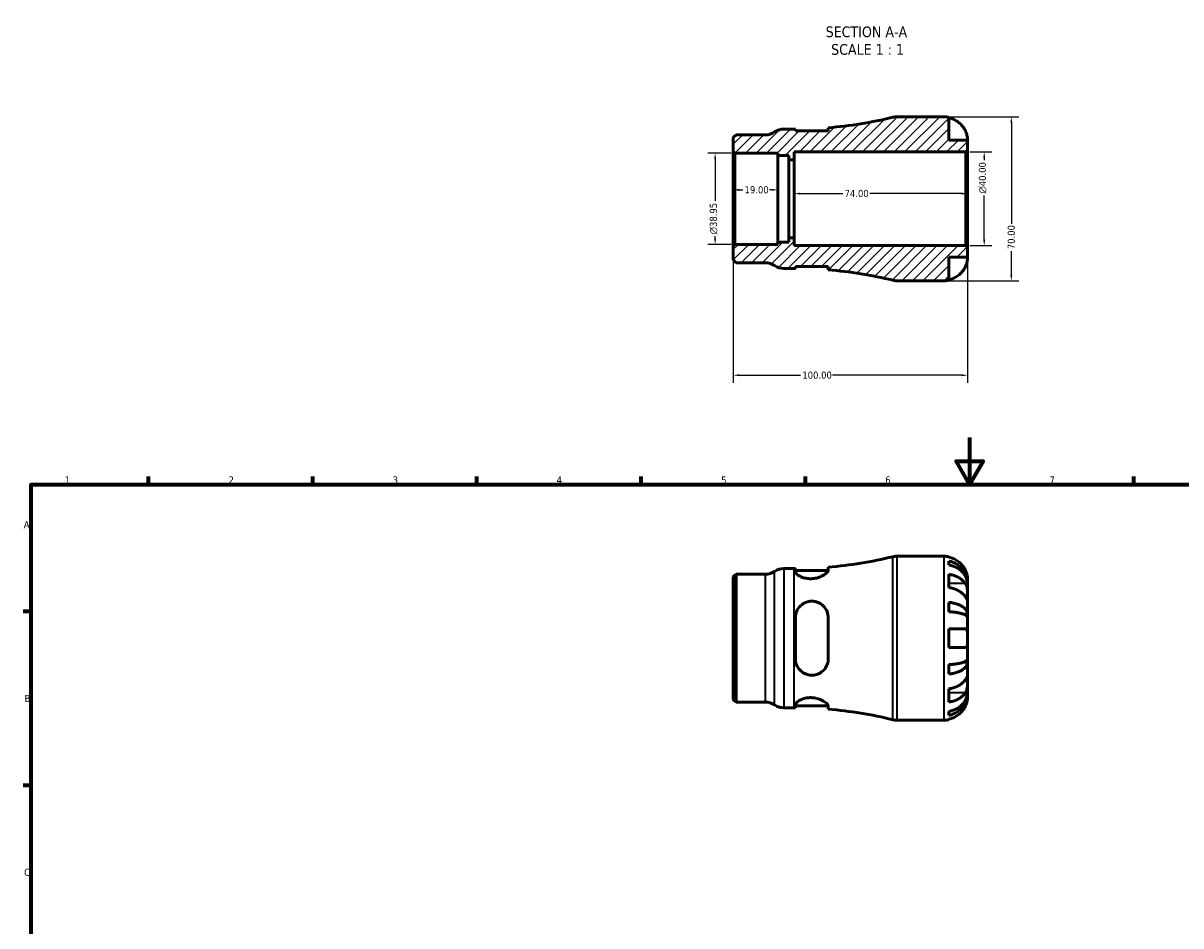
# Model space of a CAD drawing. Header units: millimetres. Extents: x 0 to 903, y 0 to 771.
# Tile 3 of 5: x 17 to 511, y 386 to 771. Entities that reach past the tile are written whole.
import ezdxf

# ---------------------------------------------------------------- set-up
doc = ezdxf.new("R2010")
doc.units = ezdxf.units.MM
for name, color, linetype, lineweight in [('Border (ANSI)', 7, 'Continuous', 70), ('Dimension (ANSI)', 7, 'Continuous', 25), ('Hatch (ANSI)', 7, 'Continuous', 18), ('Symbol (ANSI)', 7, 'Continuous', 25), ('Visible (ANSI)', 7, 'Continuous', 50), ('Visible Narrow (ANSI)', 7, 'Continuous', 35)]:
    doc.layers.add(name, color=color, linetype=linetype, lineweight=lineweight)
doc.styles.add('Label Text (ANSI)', font='tahoma.ttf')
doc.styles.add('Note Text (ANSI)', font='tahoma.ttf')
doc.dimstyles.new('Default - mm (ANSI)', dxfattribs={"dimtxt": 3.048, "dimasz": 2.5, "dimexe": 3.175, "dimexo": 1.6002, "dimgap": 0.8, "dimtad": 0, "dimtoh": 1, "dimrnd": 1e-08, "dimzin": 4, "dimdsep": 46, "dimtxsty": 'Note Text (ANSI)', "dimcen": 0.09, "dimdle": 10, "dimclrd": 256, "dimclre": 256, "dimclrt": 256, "dimadec": 1, "dimazin": 1, "dimtfac": 1, "dimtofl": 0, "dimtmove": 0, "dimatfit": 3, "dimfxl": 1, "dimtolj": 1, "dimtzin": 4, "dimlwd": -1, "dimlwe": -1, "dimarcsym": 0})

# ---------------------------------------------------------------- blocks, each defined once
blk = doc.blocks.new('Borders Default Border')
at = {"layer": 'Border (ANSI)'}
for p, q in [((70.08, 574), (70.08, 577.45)), ((140.17, 574), (140.17, 577.45)), ((210.25, 574), (210.25, 577.45)), ((280.33, 574), (280.33, 577.45)), ((350.42, 574), (350.42, 577.45)), ((490.58, 574), (490.58, 577.45)), ((20, 519.75), (16.55, 519.75)), ((20, 445.5), (16.55, 445.5))]:
    blk.add_line(p, q, dxfattribs=at)
at = {"layer": 'Border (ANSI)', "flags": 128}
for points in [[(420.5, 594), (420.5, 574), (414.73, 584), (426.27, 584), (420.5, 574)], [(20, 20), (20, 574), (821, 574), (821, 20), (20, 20)]]:
    blk.add_lwpolyline(points, dxfattribs=at)
at = {"layer": 'Border (ANSI)', "color": 230, "true_color": 0xff0080, "char_height": 3.05, "attachment_point": 7, "style": 'Note Text (ANSI)'}
for s, insert in [('1', (34.35, 574.4)), ('2', (104.2, 574.4)), ('3', (174.26, 574.34)), ('4', (244.23, 574.4)), ('5', (314.48, 574.34)), ('6', (384.49, 574.34)), ('7', (454.6, 574.4)), ('A', (16.78, 555.35)), ('B', (17.15, 481.1)), ('C', (16.95, 406.8))]:
    blk.add_mtext(s, dxfattribs=dict(at, insert=insert))
blk = doc.blocks.new('*D7')
at = {"layer": 'Defpoints', "color": 0, "transparency": 16777216}
for p in [(338.65, 699.81), (319.65, 696.01), (338.65, 696.01)]:
    blk.add_point(p, dxfattribs=at)
at = {"layer": 'Dimension (ANSI)', "transparency": 16777216}
for p, q in [((322.15, 699.81), (323.65, 699.81)), ((336.15, 699.81), (335.04, 699.81))]:
    blk.add_line(p, q, dxfattribs=at)
for points in [[(322.15, 700.23), (322.15, 699.4), (319.65, 699.81)], [(336.15, 700.23), (336.15, 699.4), (338.65, 699.81)]]:
    blk.add_solid(points, dxfattribs=at)
at = {"layer": 'Dimension (ANSI)', "color": 230, "true_color": 0xff0080, "transparency": 16777216, "insert": (324.45, 701.4), "char_height": 3.048, "attachment_point": 1, "style": 'Note Text (ANSI)'}
blk.add_mtext('\\A1;19.00', dxfattribs=at)
blk = doc.blocks.new('*D8')
at = {"layer": 'Defpoints', "color": 0, "transparency": 16777216}
for p in [(345.65, 698.22), (345.65, 696.01), (419.65, 696.01)]:
    blk.add_point(p, dxfattribs=at)
at = {"layer": 'Dimension (ANSI)', "transparency": 16777216}
for p, q in [((348.15, 698.22), (366.33, 698.22)), ((417.15, 698.22), (377.98, 698.22))]:
    blk.add_line(p, q, dxfattribs=at)
for points in [[(348.15, 698.64), (348.15, 697.81), (345.65, 698.22)], [(417.15, 698.64), (417.15, 697.81), (419.65, 698.22)]]:
    blk.add_solid(points, dxfattribs=at)
at = {"layer": 'Dimension (ANSI)', "color": 230, "true_color": 0xff0080, "transparency": 16777216, "insert": (367.13, 699.81), "char_height": 3.048, "attachment_point": 1, "style": 'Note Text (ANSI)'}
blk.add_mtext('\\A1;74.00', dxfattribs=at)
blk = doc.blocks.new('*D9')
at = {"layer": 'Defpoints', "color": 0, "transparency": 16777216}
for p in [(409.65, 731.01), (409.65, 661.01), (438.32, 661.01)]:
    blk.add_point(p, dxfattribs=at)
at = {"layer": 'Dimension (ANSI)', "transparency": 16777216}
for p, q in [((411.25, 731.01), (441.5, 731.01)), ((438.32, 728.51), (438.32, 685.34)), ((438.32, 663.51), (438.32, 673.69)), ((411.25, 661.01), (441.5, 661.01))]:
    blk.add_line(p, q, dxfattribs=at)
for points in [[(437.9, 728.51), (438.74, 728.51), (438.32, 731.01)], [(437.9, 663.51), (438.74, 663.51), (438.32, 661.01)]]:
    blk.add_solid(points, dxfattribs=at)
at = {"layer": 'Dimension (ANSI)', "color": 230, "true_color": 0xff0080, "transparency": 16777216, "insert": (436.73, 674.49), "char_height": 3.048, "attachment_point": 1, "rotation": 90, "style": 'Note Text (ANSI)'}
blk.add_mtext('\\A1;70.00', dxfattribs=at)
blk = doc.blocks.new('*D10')
at = {"layer": 'Defpoints', "color": 0, "transparency": 16777216}
for p in [(418.95, 716.01), (426.73, 716.01), (418.95, 676.01)]:
    blk.add_point(p, dxfattribs=at)
at = {"layer": 'Dimension (ANSI)', "transparency": 16777216}
for p, q in [((420.55, 716.01), (429.91, 716.01)), ((426.73, 713.51), (426.73, 712.57)), ((426.73, 678.51), (426.73, 697.42)), ((420.55, 676.01), (429.91, 676.01))]:
    blk.add_line(p, q, dxfattribs=at)
for points in [[(426.31, 713.51), (427.15, 713.51), (426.73, 716.01)], [(426.31, 678.51), (427.15, 678.51), (426.73, 676.01)]]:
    blk.add_solid(points, dxfattribs=at)
at = {"layer": 'Dimension (ANSI)', "color": 230, "true_color": 0xff0080, "transparency": 16777216, "insert": (424.44, 698.22), "char_height": 3.048, "attachment_point": 1, "rotation": 90, "style": 'Note Text (ANSI)'}
blk.add_mtext('\\A1;\\fAIGDT|b0|i0;\\H3.0480;\\ln\\fTahoma|b0|i0;\\H3.0480;40.00', dxfattribs=at)
blk = doc.blocks.new('*D11')
at = {"layer": 'Defpoints', "color": 0, "transparency": 16777216}
for p in [(320.35, 715.49), (311.89, 676.54), (320.35, 676.54)]:
    blk.add_point(p, dxfattribs=at)
at = {"layer": 'Dimension (ANSI)', "transparency": 16777216}
for p, q in [((318.75, 715.49), (308.72, 715.49)), ((311.89, 712.99), (311.89, 695.1)), ((311.89, 679.04), (311.89, 680.01)), ((318.75, 676.54), (308.72, 676.54))]:
    blk.add_line(p, q, dxfattribs=at)
for points in [[(311.48, 712.99), (312.31, 712.99), (311.89, 715.49)], [(311.48, 679.04), (312.31, 679.04), (311.89, 676.54)]]:
    blk.add_solid(points, dxfattribs=at)
at = {"layer": 'Dimension (ANSI)', "color": 230, "true_color": 0xff0080, "transparency": 16777216, "insert": (309.6, 680.81), "char_height": 3.048, "attachment_point": 1, "rotation": 90, "style": 'Note Text (ANSI)'}
blk.add_mtext('\\A1;\\fAIGDT|b0|i0;\\H3.0480;\\ln\\fTahoma|b0|i0;\\H3.0480;38.95', dxfattribs=at)
blk = doc.blocks.new('*D12')
at = {"layer": 'Defpoints', "color": 0, "transparency": 16777216}
for p in [(319.65, 675.84), (419.65, 675.31), (319.65, 620.66)]:
    blk.add_point(p, dxfattribs=at)
at = {"layer": 'Dimension (ANSI)', "transparency": 16777216}
for p, q in [((319.65, 674.24), (319.65, 617.48)), ((419.65, 673.71), (419.65, 617.48)), ((322.15, 620.66), (348.31, 620.66)), ((417.15, 620.66), (361.99, 620.66))]:
    blk.add_line(p, q, dxfattribs=at)
for points in [[(322.15, 621.07), (322.15, 620.24), (319.65, 620.66)], [(417.15, 621.07), (417.15, 620.24), (419.65, 620.66)]]:
    blk.add_solid(points, dxfattribs=at)
at = {"layer": 'Dimension (ANSI)', "color": 230, "true_color": 0xff0080, "transparency": 16777216, "insert": (349.11, 622.24), "char_height": 3.048, "attachment_point": 1, "style": 'Note Text (ANSI)'}
blk.add_mtext('\\A1;100.00', dxfattribs=at)

msp = doc.modelspace()

# ---------------------------------------------------------------- hatches: boundary and pattern name
at = {"layer": 'Hatch (ANSI)'}
h = msp.add_hatch(dxfattribs=at)
h.set_pattern_fill('ANSI31', color=256, scale=25.4, style=0)
h.set_pattern_definition([(45, (0, 0), (-2.245064, 2.245064), [])])
edge = h.paths.add_edge_path()
edge.add_ellipse((389.422, 668.015), major_axis=(-1.655, -6.801), ratio=1, start_angle=0, end_angle=13.68001)
edge.add_line((389.422, 661.015), (409.654, 661.015))
edge.add_ellipse((409.654, 671.015), major_axis=(0, -10), ratio=1, start_angle=0, end_angle=11.53696)
edge.add_line((411.654, 661.217), (411.654, 671.015))
edge.add_line((411.654, 671.015), (419.654, 671.015))
edge.add_line((419.654, 671.015), (419.654, 675.315))
edge.add_line((419.654, 675.315), (418.954, 676.015))
edge.add_line((418.954, 676.015), (345.654, 676.015))
edge.add_line((345.654, 676.015), (345.654, 679.348))
edge.add_line((345.654, 679.348), (343.344, 679.348))
edge.add_line((343.344, 679.348), (343.344, 677.512))
edge.add_line((343.344, 677.512), (338.654, 677.512))
edge.add_line((338.654, 677.512), (338.654, 676.539))
edge.add_line((338.654, 676.539), (320.354, 676.539))
edge.add_line((320.354, 676.539), (319.654, 675.839))
edge.add_line((319.654, 675.839), (319.654, 669.883))
edge.add_line((319.654, 669.883), (320.822, 668.715))
edge.add_line((320.822, 668.715), (333.334, 668.715))
edge.add_ellipse((333.334, 661.715), major_axis=(0, 7), ratio=1, start_angle=325.58849, end_angle=360, ccw=False)
edge.add_ellipse((341.246, 673.265), major_axis=(-3.956, -5.775), ratio=1, start_angle=0, end_angle=34.41151)
edge.add_line((341.246, 666.265), (345.654, 666.265))
edge.add_ellipse((345.654, 488.199), major_axis=(0, 178.066), ratio=1, start_angle=359.84159, end_angle=360, ccw=False)
edge.add_line((346.146, 666.264), (346.146, 667.065))
edge.add_line((346.146, 667.065), (360.146, 667.065))
edge.add_line((360.146, 667.065), (360.146, 665.674))
edge.add_ellipse((345.654, 488.199), major_axis=(14.492, 177.475), ratio=1, start_angle=350.98831, end_angle=360, ccw=False)
edge = h.paths.add_edge_path()
edge.add_ellipse((389.422, 724.015), major_axis=(0, 7), ratio=1, start_angle=0, end_angle=13.68001)
edge.add_ellipse((345.654, 903.83), major_axis=(42.112, -173.014), ratio=1, start_angle=350.98831, end_angle=360, ccw=False)
edge.add_line((360.146, 726.355), (360.146, 724.965))
edge.add_line((360.146, 724.965), (346.146, 724.965))
edge.add_line((346.146, 724.965), (346.146, 725.765))
edge.add_ellipse((345.654, 903.83), major_axis=(0.492, -178.065), ratio=1, start_angle=359.84159, end_angle=360, ccw=False)
edge.add_line((345.654, 725.765), (341.246, 725.765))
edge.add_ellipse((341.246, 718.765), major_axis=(0, 7), ratio=1, start_angle=0, end_angle=34.41151)
edge.add_ellipse((333.334, 730.315), major_axis=(3.956, -5.775), ratio=1, start_angle=325.58849, end_angle=360, ccw=False)
edge.add_line((333.334, 723.315), (320.822, 723.315))
edge.add_line((320.822, 723.315), (319.654, 722.146))
edge.add_line((319.654, 722.146), (319.654, 716.191))
edge.add_line((319.654, 716.191), (320.354, 715.491))
edge.add_line((320.354, 715.491), (338.654, 715.491))
edge.add_line((338.654, 715.491), (338.654, 714.517))
edge.add_line((338.654, 714.517), (343.344, 714.517))
edge.add_line((343.344, 714.517), (343.344, 712.681))
edge.add_line((343.344, 712.681), (345.654, 712.681))
edge.add_line((345.654, 712.681), (345.654, 716.015))
edge.add_line((345.654, 716.015), (418.954, 716.015))
edge.add_line((418.954, 716.015), (419.654, 716.715))
edge.add_line((419.654, 716.715), (419.654, 721.015))
edge.add_line((419.654, 721.015), (411.654, 721.015))
edge.add_line((411.654, 721.015), (411.654, 730.813))
edge.add_ellipse((409.654, 721.015), major_axis=(2, 9.798), ratio=1, start_angle=0, end_angle=11.53696)
edge.add_line((409.654, 731.015), (389.422, 731.015))

# ---------------------------------------------------------------- linework, layer by layer
at = {"layer": 'Visible (ANSI)'}
for p, q in [((360.146, 726.355), (360.146, 724.965)), ((409.654, 731.015), (389.422, 731.015)), ((411.654, 721.015), (411.654, 730.813)), ((320.822, 723.315), (319.654, 722.146)), ((319.654, 722.146), (319.654, 716.191)), ((333.334, 723.315), (320.822, 723.315)), ((345.654, 725.765), (341.246, 725.765)), ((346.146, 724.965), (346.146, 725.765)), ((360.146, 724.965), (346.146, 724.965)), ((419.654, 721.015), (411.654, 721.015)), ((418.954, 716.015), (419.654, 716.715)), ((419.654, 716.715), (419.654, 721.015)), ((419.654, 675.315), (419.654, 716.715)), ((319.654, 716.191), (320.354, 715.491)), ((319.654, 716.191), (319.654, 675.839)), ((320.354, 715.491), (338.654, 715.491)), ((320.354, 676.539), (320.354, 715.491)), ((338.654, 715.491), (338.654, 714.517)), ((338.654, 714.517), (343.344, 714.517)), ((338.654, 677.512), (338.654, 714.517)), ((343.344, 714.517), (343.344, 712.681)), ((343.344, 712.681), (345.654, 712.681)), ((343.344, 679.348), (343.344, 712.681)), ((345.654, 712.681), (345.654, 716.015)), ((345.654, 716.015), (418.954, 716.015)), ((345.654, 679.348), (345.654, 712.681)), ((418.954, 716.015), (418.954, 676.015)), ((343.344, 677.512), (338.654, 677.512)), ((338.654, 677.512), (338.654, 676.539)), ((345.654, 679.348), (343.344, 679.348)), ((343.344, 679.348), (343.344, 677.512)), ((345.654, 676.015), (345.654, 679.348)), ((320.354, 676.539), (319.654, 675.839)), ((319.654, 675.839), (319.654, 669.883)), ((338.654, 676.539), (320.354, 676.539)), ((418.954, 676.015), (345.654, 676.015)), ((419.654, 675.315), (418.954, 676.015)), ((419.654, 671.015), (419.654, 675.315)), ((319.654, 669.883), (320.822, 668.715)), ((320.822, 668.715), (333.334, 668.715)), ((346.146, 666.264), (346.146, 667.065)), ((346.146, 667.065), (360.146, 667.065)), ((360.146, 667.065), (360.146, 665.674)), ((411.654, 661.217), (411.654, 671.015)), ((411.654, 671.015), (419.654, 671.015)), ((341.246, 666.265), (345.654, 666.265)), ((389.422, 661.015), (409.654, 661.015)), ((360.146, 537.402), (360.146, 538.707)), ((389.422, 543.366), (409.654, 543.366)), ((411.654, 543.164), (411.654, 542.933)), ((411.654, 541.283), (411.654, 539.622)), ((319.654, 534.497), (320.822, 535.666)), ((319.654, 482.234), (319.654, 534.497)), ((320.822, 535.666), (333.334, 535.666)), ((320.822, 535.666), (320.822, 481.066)), ((341.246, 538.116), (345.654, 538.116)), ((346.146, 538.116), (346.146, 536.785)), ((346.146, 537.316), (360.141, 537.316)), ((411.654, 535.637), (411.654, 529.98)), ((419.654, 531.757), (419.629, 531.757)), ((419.654, 531.757), (419.654, 533.366)), ((419.654, 531.145), (419.654, 531.757)), ((419.654, 526.043), (419.654, 531.145)), ((419.654, 518.667), (419.654, 526.043)), ((411.654, 523.661), (411.654, 519.652)), ((346.146, 517.166), (346.146, 499.566)), ((360.146, 499.566), (360.146, 517.166)), ((419.654, 518.667), (417.745, 518.667)), ((419.654, 517.189), (419.654, 518.667)), ((419.654, 508.366), (419.654, 517.189)), ((411.654, 512.366), (411.654, 504.366)), ((419.654, 499.543), (419.654, 508.366)), ((419.654, 498.065), (419.654, 499.543)), ((411.654, 497.079), (411.654, 493.071)), ((419.654, 498.065), (417.745, 498.065)), ((419.654, 490.688), (419.654, 498.065)), ((419.654, 485.587), (419.654, 490.688)), ((411.654, 486.751), (411.654, 481.095)), ((419.654, 484.975), (419.629, 484.975)), ((419.654, 484.975), (419.654, 485.587)), ((419.654, 483.366), (419.654, 484.975)), ((319.654, 482.234), (320.822, 481.066)), ((320.822, 481.066), (333.334, 481.066)), ((346.146, 479.946), (346.146, 478.615)), ((346.146, 479.416), (360.141, 479.416)), ((360.146, 478.025), (360.146, 479.329)), ((341.246, 478.616), (345.654, 478.616)), ((411.654, 477.109), (411.654, 475.449)), ((389.422, 473.366), (409.654, 473.366)), ((411.654, 473.799), (411.654, 473.568))]:
    msp.add_line(p, q, dxfattribs=at)
for centre, radius, start, end in [((345.654, 903.83), 178.066, 274.66833, 283.68001), ((389.422, 724.015), 7, 90, 103.68001), ((409.654, 721.015), 10, 78.46304, 90), ((333.334, 730.315), 7, 270, 304.41151), ((341.246, 718.765), 7, 90, 124.41151), ((345.654, 903.83), 178.066, 270, 270.15841), ((333.334, 661.715), 7, 55.58849, 90), ((341.246, 673.265), 7, 235.58849, 270), ((345.654, 488.199), 178.066, 89.84159, 90), ((345.654, 488.199), 178.066, 76.31999, 85.33167), ((389.422, 668.015), 7, 256.31999, 270), ((409.654, 671.015), 10, 270, 281.53696), ((345.654, 716.181), 178.066, 274.66833, 283.68001), ((389.422, 536.366), 7, 90, 103.68001), ((409.654, 533.366), 10, 78.46304, 90), ((333.334, 542.666), 7, 270, 304.41151), ((341.246, 531.116), 7, 90, 124.41151), ((345.654, 716.181), 178.066, 270, 270.15841), ((333.334, 474.066), 7, 55.58849, 90), ((341.246, 485.616), 7, 235.58849, 270), ((345.654, 300.55), 178.066, 89.84159, 90), ((345.654, 300.55), 178.066, 76.31999, 85.33167), ((389.422, 480.366), 7, 256.31999, 270), ((409.654, 483.366), 10, 270, 281.53696)]:
    msp.add_arc(centre, radius, start, end, dxfattribs=at)
for points, knots in [([(411.654, 730.582), (412.293, 730.451), (412.917, 730.253), (414.04, 729.787), (414.639, 729.471), (415.757, 728.721), (416.276, 728.286), (417.15, 727.408), (417.585, 726.884), (418.241, 725.898), (418.489, 725.453), (418.694, 725.015)], [0.18972425, 0.18972425, 0.18972425, 0.18972425, 0.36926522, 0.36926522, 0.55452014, 0.55452014, 0.73977506, 0.73977506, 0.92607912, 0.92607912, 1.06568045, 1.06568045, 1.06568045, 1.06568045]), ([(418.694, 725.015), (418.763, 724.868), (418.828, 724.72), (418.989, 724.335), (419.078, 724.098), (419.244, 723.607), (419.318, 723.356), (419.47, 722.757), (419.531, 722.429), (419.622, 721.794), (419.64, 721.516), (419.656, 721.119), (419.654, 721.015), (419.654, 721.015)], [-0.64008532, -0.64008532, -0.64008532, -0.64008532, -0.59222185, -0.59222185, -0.51595037, -0.51595037, -0.43235608, -0.43235608, -0.30863031, -0.30863031, -0.15844955, -0.15844955, 0, 0, 0, 0]), ([(419.654, 671.015), (419.654, 671.015), (419.654, 670.972), (419.651, 670.795), (419.647, 670.653), (419.615, 670.205), (419.578, 669.861), (419.448, 669.185), (419.379, 668.892), (419.222, 668.353), (419.144, 668.116), (418.964, 667.629), (418.862, 667.382), (418.732, 667.096), (418.713, 667.055), (418.694, 667.015)], [-2.77804136, -2.77804136, -2.77804136, -2.77804136, -2.67672151, -2.67672151, -2.56558131, -2.56558131, -2.40960112, -2.40960112, -2.30519389, -2.30519389, -2.22617552, -2.22617552, -2.14450488, -2.14450488, -2.1308178, -2.1308178, -2.1308178, -2.1308178]), ([(418.694, 667.015), (418.489, 666.576), (418.241, 666.132), (417.585, 665.145), (417.15, 664.621), (416.276, 663.744), (415.757, 663.309), (414.639, 662.558), (414.04, 662.243), (412.917, 661.776), (412.293, 661.579), (411.654, 661.447)], [4.90264375, 4.90264375, 4.90264375, 4.90264375, 5.04224508, 5.04224508, 5.22854914, 5.22854914, 5.41380406, 5.41380406, 5.59905898, 5.59905898, 5.77859995, 5.77859995, 5.77859995, 5.77859995]), ([(418.694, 537.366), (418.489, 537.804), (418.241, 538.249), (417.585, 539.235), (417.15, 539.759), (416.276, 540.637), (415.757, 541.072), (414.639, 541.822), (414.04, 542.138), (412.917, 542.604), (412.293, 542.802), (411.654, 542.933)], [4.90264375, 4.90264375, 4.90264375, 4.90264375, 5.04224508, 5.04224508, 5.22854914, 5.22854914, 5.41380406, 5.41380406, 5.59905898, 5.59905898, 5.77859995, 5.77859995, 5.77859995, 5.77859995]), ([(411.654, 541.283), (412.295, 541.155), (412.921, 540.964), (414.046, 540.513), (414.645, 540.208), (415.764, 539.483), (416.283, 539.063), (417.156, 538.215), (417.59, 537.711), (418.339, 536.623), (418.653, 536.041), (419.127, 534.932), (419.329, 534.302), (419.593, 533.015), (419.654, 532.359), (419.654, 531.757)], [0.1897184, 0.1897184, 0.1897184, 0.1897184, 0.3698032, 0.3698032, 0.5549844, 0.5549844, 0.7401655, 0.7401655, 0.9258164, 0.9258164, 1.1114673, 1.1114673, 1.2978252, 1.2978252, 1.484183, 1.484183, 1.484183, 1.484183]), ([(419.654, 531.145), (419.654, 531.68), (419.593, 532.265), (419.329, 533.41), (419.127, 533.97), (418.653, 534.958), (418.339, 535.476), (417.59, 536.443), (417.156, 536.893), (416.283, 537.646), (415.764, 538.021), (414.645, 538.666), (414.046, 538.937), (412.921, 539.339), (412.295, 539.509), (411.654, 539.622)], [4.4593823, 4.4593823, 4.4593823, 4.4593823, 4.6457401, 4.6457401, 4.832098, 4.832098, 5.0177489, 5.0177489, 5.2033998, 5.2033998, 5.388581, 5.388581, 5.5737621, 5.5737621, 5.753847, 5.753847, 5.753847, 5.753847]), ([(360.146, 537.402), (360.146, 537.291), (360.117, 537.17), (359.919, 536.72), (359.607, 536.353), (358.69, 535.588), (358.078, 535.19), (356.685, 534.517), (355.926, 534.235), (354.467, 533.889), (353.809, 533.792), (352.495, 533.728), (351.86, 533.756), (350.498, 533.94), (349.803, 534.119), (348.409, 534.625), (347.759, 534.973), (346.746, 535.696), (346.395, 536.072), (346.177, 536.541), (346.146, 536.667), (346.146, 536.785)], [-2.4780933, -2.4780933, -2.4780933, -2.4780933, -2.3622561, -2.3622561, -2.0737519, -2.0737519, -1.7788441, -1.7788441, -1.5124675, -1.5124675, -1.3100475, -1.3100475, -1.1166386, -1.1166386, -0.8804535, -0.8804535, -0.5852575, -0.5852575, -0.2785603, -0.2785603, -0.1582441, -0.1582441, -0.1582441, -0.1582441]), ([(411.654, 535.637), (412.293, 535.544), (412.917, 535.405), (414.04, 535.075), (414.639, 534.852), (415.757, 534.321), (416.276, 534.013), (417.15, 533.393), (417.585, 533.022), (418.241, 532.325), (418.489, 532.01), (418.694, 531.7)], [0.18972425, 0.18972425, 0.18972425, 0.18972425, 0.36926522, 0.36926522, 0.55452014, 0.55452014, 0.73977506, 0.73977506, 0.92607912, 0.92607912, 1.06568045, 1.06568045, 1.06568045, 1.06568045]), ([(419.654, 533.366), (419.654, 533.366), (419.654, 533.409), (419.651, 533.586), (419.647, 533.728), (419.615, 534.176), (419.578, 534.52), (419.448, 535.196), (419.379, 535.488), (419.222, 536.027), (419.144, 536.265), (418.964, 536.751), (418.862, 536.999), (418.732, 537.284), (418.713, 537.325), (418.694, 537.366)], [-2.77804136, -2.77804136, -2.77804136, -2.77804136, -2.67672151, -2.67672151, -2.56558131, -2.56558131, -2.40960112, -2.40960112, -2.30519389, -2.30519389, -2.22617552, -2.22617552, -2.14450488, -2.14450488, -2.1308178, -2.1308178, -2.1308178, -2.1308178]), ([(418.694, 526.043), (418.489, 526.353), (418.241, 526.668), (417.585, 527.365), (417.15, 527.736), (416.276, 528.357), (415.757, 528.664), (414.639, 529.195), (414.04, 529.418), (412.917, 529.748), (412.293, 529.887), (411.654, 529.98)], [4.90264375, 4.90264375, 4.90264375, 4.90264375, 5.04224508, 5.04224508, 5.22854914, 5.22854914, 5.41380406, 5.41380406, 5.59905898, 5.59905898, 5.77859995, 5.77859995, 5.77859995, 5.77859995]), ([(418.694, 531.7), (418.752, 531.612), (418.809, 531.52), (418.97, 531.226), (419.067, 531.011), (419.243, 530.536), (419.319, 530.277), (419.471, 529.622), (419.531, 529.221), (419.621, 528.313), (419.64, 527.816), (419.656, 526.862), (419.654, 526.418), (419.654, 526.043)], [-0.64434498, -0.64434498, -0.64434498, -0.64434498, -0.60308586, -0.60308586, -0.52007987, -0.52007987, -0.43273909, -0.43273909, -0.31000661, -0.31000661, -0.15868997, -0.15868997, 0, 0, 0, 0]), ([(346.146, 517.166), (346.146, 517.454), (346.164, 517.742), (346.304, 518.875), (346.563, 519.691), (347.411, 521.296), (348.045, 522.061), (349.444, 523.159), (350.152, 523.545), (351.538, 524.009), (352.177, 524.129), (353.485, 524.188), (354.134, 524.126), (355.558, 523.788), (356.3, 523.464), (357.793, 522.494), (358.494, 521.787), (359.527, 520.19), (359.877, 519.31), (360.111, 517.977), (360.146, 517.573), (360.146, 517.166)], [-2.4614291, -2.4614291, -2.4614291, -2.4614291, -2.3705637, -2.3705637, -2.0996985, -2.0996985, -1.7863514, -1.7863514, -1.5377811, -1.5377811, -1.3411642, -1.3411642, -1.1437723, -1.1437723, -0.8920186, -0.8920186, -0.5736838, -0.5736838, -0.2710357, -0.2710357, -0.1427625, -0.1427625, -0.1427625, -0.1427625]), ([(419.654, 526.043), (419.654, 525.834), (419.654, 525.649), (419.652, 525.321), (419.65, 525.185), (419.632, 524.944), (419.611, 524.873), (419.524, 524.871), (419.461, 524.933), (419.305, 525.135), (419.228, 525.245), (419.05, 525.507), (418.951, 525.656), (418.794, 525.893), (418.745, 525.967), (418.694, 526.043)], [0, 0, 0, 0, 0.08884908, 0.08884908, 0.18379648, 0.18379648, 0.31419699, 0.31419699, 0.43784665, 0.43784665, 0.52411276, 0.52411276, 0.60765264, 0.60765264, 0.6434969, 0.6434969, 0.6434969, 0.6434969]), ([(411.654, 523.661), (412.295, 523.594), (412.921, 523.494), (414.046, 523.257), (414.645, 523.097), (415.764, 522.717), (416.283, 522.497), (417.156, 522.053), (417.59, 521.788), (418.339, 521.218), (418.653, 520.913), (419.127, 520.331), (419.329, 520.001), (419.593, 519.327), (419.654, 518.982), (419.654, 518.667)], [0.1897184, 0.1897184, 0.1897184, 0.1897184, 0.3698032, 0.3698032, 0.5549844, 0.5549844, 0.7401655, 0.7401655, 0.9258164, 0.9258164, 1.1114673, 1.1114673, 1.2978252, 1.2978252, 1.484183, 1.484183, 1.484183, 1.484183]), ([(419.654, 517.189), (419.654, 517.344), (419.593, 517.514), (419.329, 517.847), (419.127, 518.01), (418.653, 518.297), (418.339, 518.447), (417.59, 518.729), (417.156, 518.859), (416.283, 519.078), (415.764, 519.187), (414.645, 519.374), (414.046, 519.453), (412.921, 519.57), (412.295, 519.619), (411.654, 519.652)], [4.4593823, 4.4593823, 4.4593823, 4.4593823, 4.6457401, 4.6457401, 4.832098, 4.832098, 5.0177489, 5.0177489, 5.2033998, 5.2033998, 5.388581, 5.388581, 5.5737621, 5.5737621, 5.753847, 5.753847, 5.753847, 5.753847]), ([(411.654, 512.366), (412.293, 512.366), (412.917, 512.366), (414.04, 512.366), (414.639, 512.366), (415.757, 512.366), (416.276, 512.366), (417.15, 512.366), (417.585, 512.366), (418.241, 512.366), (418.489, 512.366), (418.694, 512.366)], [0.18972425, 0.18972425, 0.18972425, 0.18972425, 0.36926522, 0.36926522, 0.55452014, 0.55452014, 0.73977506, 0.73977506, 0.92607912, 0.92607912, 1.06568045, 1.06568045, 1.06568045, 1.06568045]), ([(418.694, 512.366), (418.763, 512.366), (418.828, 512.358), (418.989, 512.315), (419.078, 512.267), (419.244, 512.119), (419.318, 512.016), (419.47, 511.693), (419.531, 511.445), (419.622, 510.79), (419.64, 510.368), (419.656, 509.417), (419.654, 508.894), (419.654, 508.366)], [-0.64008532, -0.64008532, -0.64008532, -0.64008532, -0.59222185, -0.59222185, -0.51595037, -0.51595037, -0.43235608, -0.43235608, -0.30863031, -0.30863031, -0.15844955, -0.15844955, 0, 0, 0, 0]), ([(418.694, 504.366), (418.489, 504.366), (418.241, 504.366), (417.585, 504.366), (417.15, 504.366), (416.276, 504.366), (415.757, 504.366), (414.639, 504.366), (414.04, 504.366), (412.917, 504.366), (412.293, 504.366), (411.654, 504.366)], [4.90264375, 4.90264375, 4.90264375, 4.90264375, 5.04224508, 5.04224508, 5.22854914, 5.22854914, 5.41380406, 5.41380406, 5.59905898, 5.59905898, 5.77859995, 5.77859995, 5.77859995, 5.77859995]), ([(419.654, 508.366), (419.654, 508.028), (419.654, 507.692), (419.651, 507.006), (419.647, 506.663), (419.615, 505.898), (419.578, 505.509), (419.448, 504.988), (419.379, 504.818), (419.222, 504.588), (419.144, 504.513), (418.964, 504.405), (418.862, 504.375), (418.732, 504.366), (418.713, 504.366), (418.694, 504.366)], [-2.77804136, -2.77804136, -2.77804136, -2.77804136, -2.67672151, -2.67672151, -2.56558131, -2.56558131, -2.40960112, -2.40960112, -2.30519389, -2.30519389, -2.22617552, -2.22617552, -2.14450488, -2.14450488, -2.1308178, -2.1308178, -2.1308178, -2.1308178]), ([(360.146, 499.566), (360.146, 499.198), (360.117, 498.833), (359.919, 497.578), (359.607, 496.731), (358.69, 495.197), (358.078, 494.514), (356.685, 493.47), (355.926, 493.084), (354.467, 492.66), (353.809, 492.565), (352.495, 492.567), (351.86, 492.655), (350.498, 493.039), (349.803, 493.37), (348.409, 494.328), (347.759, 495.003), (346.746, 496.575), (346.395, 497.478), (346.177, 498.805), (346.146, 499.184), (346.146, 499.566)], [-2.4780933, -2.4780933, -2.4780933, -2.4780933, -2.3622561, -2.3622561, -2.0737519, -2.0737519, -1.7788441, -1.7788441, -1.5124675, -1.5124675, -1.3100475, -1.3100475, -1.1166386, -1.1166386, -0.8804535, -0.8804535, -0.5852575, -0.5852575, -0.2785603, -0.2785603, -0.1582441, -0.1582441, -0.1582441, -0.1582441]), ([(411.654, 497.079), (412.295, 497.112), (412.921, 497.162), (414.046, 497.278), (414.645, 497.357), (415.764, 497.545), (416.283, 497.653), (417.156, 497.872), (417.59, 498.003), (418.339, 498.284), (418.653, 498.435), (419.127, 498.722), (419.329, 498.885), (419.593, 499.217), (419.654, 499.387), (419.654, 499.543)], [0.1897184, 0.1897184, 0.1897184, 0.1897184, 0.3698032, 0.3698032, 0.5549844, 0.5549844, 0.7401655, 0.7401655, 0.9258164, 0.9258164, 1.1114673, 1.1114673, 1.2978252, 1.2978252, 1.484183, 1.484183, 1.484183, 1.484183]), ([(419.654, 498.065), (419.654, 497.749), (419.593, 497.405), (419.329, 496.73), (419.127, 496.4), (418.653, 495.819), (418.339, 495.513), (417.59, 494.944), (417.156, 494.679), (416.283, 494.235), (415.764, 494.014), (414.645, 493.634), (414.046, 493.475), (412.921, 493.238), (412.295, 493.138), (411.654, 493.071)], [4.4593823, 4.4593823, 4.4593823, 4.4593823, 4.6457401, 4.6457401, 4.832098, 4.832098, 5.0177489, 5.0177489, 5.2033998, 5.2033998, 5.388581, 5.388581, 5.5737621, 5.5737621, 5.753847, 5.753847, 5.753847, 5.753847]), ([(411.654, 486.751), (412.293, 486.844), (412.917, 486.984), (414.04, 487.314), (414.639, 487.537), (415.757, 488.068), (416.276, 488.375), (417.15, 488.996), (417.585, 489.366), (418.241, 490.064), (418.489, 490.378), (418.694, 490.688)], [0.18972425, 0.18972425, 0.18972425, 0.18972425, 0.36926522, 0.36926522, 0.55452014, 0.55452014, 0.73977506, 0.73977506, 0.92607912, 0.92607912, 1.06568045, 1.06568045, 1.06568045, 1.06568045]), ([(418.694, 490.688), (418.752, 490.776), (418.809, 490.861), (418.97, 491.104), (419.067, 491.25), (419.243, 491.507), (419.319, 491.616), (419.471, 491.809), (419.531, 491.865), (419.621, 491.852), (419.64, 491.751), (419.656, 491.358), (419.654, 491.062), (419.654, 490.688)], [-0.64434498, -0.64434498, -0.64434498, -0.64434498, -0.60308586, -0.60308586, -0.52007987, -0.52007987, -0.43273909, -0.43273909, -0.31000661, -0.31000661, -0.15868997, -0.15868997, 0, 0, 0, 0]), ([(419.654, 490.688), (419.654, 490.479), (419.654, 490.247), (419.652, 489.729), (419.65, 489.442), (419.632, 488.731), (419.611, 488.301), (419.524, 487.459), (419.461, 487.056), (419.305, 486.405), (419.228, 486.15), (419.05, 485.681), (418.951, 485.467), (418.794, 485.188), (418.745, 485.108), (418.694, 485.031)], [0, 0, 0, 0, 0.08884908, 0.08884908, 0.18379648, 0.18379648, 0.31419699, 0.31419699, 0.43784665, 0.43784665, 0.52411276, 0.52411276, 0.60765264, 0.60765264, 0.6434969, 0.6434969, 0.6434969, 0.6434969]), ([(411.654, 477.109), (412.295, 477.222), (412.921, 477.393), (414.046, 477.795), (414.645, 478.066), (415.764, 478.711), (416.283, 479.085), (417.156, 479.839), (417.59, 480.288), (418.339, 481.256), (418.653, 481.774), (419.127, 482.762), (419.329, 483.322), (419.593, 484.467), (419.654, 485.052), (419.654, 485.587)], [0.1897184, 0.1897184, 0.1897184, 0.1897184, 0.3698032, 0.3698032, 0.5549844, 0.5549844, 0.7401655, 0.7401655, 0.9258164, 0.9258164, 1.1114673, 1.1114673, 1.2978252, 1.2978252, 1.484183, 1.484183, 1.484183, 1.484183]), ([(418.694, 485.031), (418.489, 484.721), (418.241, 484.407), (417.585, 483.709), (417.15, 483.339), (416.276, 482.718), (415.757, 482.411), (414.639, 481.88), (414.04, 481.657), (412.917, 481.327), (412.293, 481.187), (411.654, 481.095)], [4.90264375, 4.90264375, 4.90264375, 4.90264375, 5.04224508, 5.04224508, 5.22854914, 5.22854914, 5.41380406, 5.41380406, 5.59905898, 5.59905898, 5.77859995, 5.77859995, 5.77859995, 5.77859995]), ([(419.654, 484.975), (419.654, 484.373), (419.593, 483.716), (419.329, 482.43), (419.127, 481.8), (418.653, 480.69), (418.339, 480.108), (417.59, 479.021), (417.156, 478.516), (416.283, 477.669), (415.764, 477.249), (414.645, 476.524), (414.046, 476.219), (412.921, 475.767), (412.295, 475.576), (411.654, 475.449)], [4.4593823, 4.4593823, 4.4593823, 4.4593823, 4.6457401, 4.6457401, 4.832098, 4.832098, 5.0177489, 5.0177489, 5.2033998, 5.2033998, 5.388581, 5.388581, 5.5737621, 5.5737621, 5.753847, 5.753847, 5.753847, 5.753847]), ([(346.146, 479.946), (346.146, 480.036), (346.164, 480.129), (346.304, 480.518), (346.563, 480.842), (347.411, 481.547), (348.045, 481.93), (349.444, 482.503), (350.152, 482.714), (351.538, 482.947), (352.177, 482.996), (353.485, 482.971), (354.134, 482.896), (355.558, 482.604), (356.3, 482.359), (357.793, 481.709), (358.494, 481.282), (359.527, 480.465), (359.877, 480.073), (360.111, 479.588), (360.146, 479.453), (360.146, 479.329)], [-2.4614291, -2.4614291, -2.4614291, -2.4614291, -2.3705637, -2.3705637, -2.0996985, -2.0996985, -1.7863514, -1.7863514, -1.5377811, -1.5377811, -1.3411642, -1.3411642, -1.1437723, -1.1437723, -0.8920186, -0.8920186, -0.5736838, -0.5736838, -0.2710357, -0.2710357, -0.1427625, -0.1427625, -0.1427625, -0.1427625]), ([(411.654, 473.799), (412.293, 473.93), (412.917, 474.127), (414.04, 474.594), (414.639, 474.909), (415.757, 475.66), (416.276, 476.095), (417.15, 476.972), (417.585, 477.496), (418.241, 478.483), (418.489, 478.927), (418.694, 479.366)], [0.18972425, 0.18972425, 0.18972425, 0.18972425, 0.36926522, 0.36926522, 0.55452014, 0.55452014, 0.73977506, 0.73977506, 0.92607912, 0.92607912, 1.06568045, 1.06568045, 1.06568045, 1.06568045]), ([(418.694, 479.366), (418.763, 479.512), (418.828, 479.66), (418.989, 480.046), (419.078, 480.283), (419.244, 480.774), (419.318, 481.025), (419.47, 481.623), (419.531, 481.951), (419.622, 482.587), (419.64, 482.865), (419.656, 483.261), (419.654, 483.366), (419.654, 483.366)], [-0.64008532, -0.64008532, -0.64008532, -0.64008532, -0.59222185, -0.59222185, -0.51595037, -0.51595037, -0.43235608, -0.43235608, -0.30863031, -0.30863031, -0.15844955, -0.15844955, 0, 0, 0, 0])]:
    msp.add_open_spline(points, degree=3, knots=knots, dxfattribs=at)
for points in [[(360.141, 724.965), (360.144, 724.994), (360.146, 725.023), (360.146, 725.051)], [(360.146, 666.978), (360.146, 667.006), (360.144, 667.035), (360.141, 667.065)]]:
    msp.add_open_spline(points, degree=3, dxfattribs=at)
at = {"layer": 'Visible Narrow (ANSI)'}
for p, q in [((387.766, 473.993), (387.766, 542.739)), ((389.422, 542.935), (389.422, 473.797)), ((409.654, 473.797), (409.654, 542.935)), ((333.334, 481.402), (333.334, 535.33)), ((337.29, 480.192), (337.29, 536.54)), ((341.246, 537.75), (341.246, 478.982)), ((345.654, 478.982), (345.654, 537.75)), ((418.342, 531.7), (412.006, 531.7)), ((418.342, 485.031), (412.006, 485.031))]:
    msp.add_line(p, q, dxfattribs=at)

# ---------------------------------------------------------------- block references
msp.add_blockref('Borders Default Border', (0, 0))

# ---------------------------------------------------------------- texts
at = {"layer": 'Symbol (ANSI)', "char_height": 4.572, "attachment_point": 7, "style": 'Label Text (ANSI)'}
for s, insert in [('SECTION A-A', (359.064, 764.944)), ('SCALE 1 : 1', (361.384, 757.431))]:
    msp.add_mtext(s, dxfattribs=dict(at, insert=insert))

# ---------------------------------------------------------------- dimensions: what is measured, and where the dimension line sits
at = {"layer": 'Dimension (ANSI)'}
for base, p1, p2, angle, override, picture, middle in [((438.321, 661.015), (409.654, 731.015), (409.654, 661.015), 90, {"dimtoh": 0, "dimdec": 2, "dimtp": 0, "dimtm": 0, "dimtdec": 2, "dimatfit": 1}, '*D9', (438.321, 679.515)), ((345.654, 698.224), (419.654, 696.015), (345.654, 696.015), 180, {"dimtoh": 0, "dimdec": 2, "dimse1": 1, "dimse2": 1, "dimtp": 0, "dimtm": 0, "dimtdec": 2, "dimatfit": 1}, '*D8', (372.154, 698.224)), ((319.654, 620.657), (419.654, 675.315), (319.654, 675.839), 180, {"dimtoh": 0, "dimdec": 2, "dimtp": 0, "dimtm": 0, "dimtdec": 2, "dimatfit": 1}, '*D12', (355.154, 620.657))]:
    dim = msp.add_linear_dim(base=base, p1=p1, p2=p2, angle=angle, dimstyle='Default - mm (ANSI)', override=override, dxfattribs=at)
    dim.commit()
    dim.dimension.update_dxf_attribs({"geometry": picture, "text_midpoint": middle, "dimtype": 160})
for base, p1, p2, picture, middle in [((311.894, 676.539), (320.354, 715.491), (320.354, 676.539), '*D11', (311.894, 687.556)), ((426.731, 716.015), (418.954, 676.015), (418.954, 716.015), '*D10', (426.731, 704.998))]:
    dim = msp.add_linear_dim(base=base, p1=p1, p2=p2, angle=90, text='\\fAIGDT|b0|i0;\\H3.0480;\\ln\\fTahoma|b0|i0;\\H3.0480;<>', dimstyle='Default - mm (ANSI)', override={"dimtoh": 0, "dimdec": 2, "dimtp": 0, "dimtm": 0, "dimtdec": 2, "dimatfit": 1}, dxfattribs=at)
    dim.commit()
    dim.dimension.update_dxf_attribs({"geometry": picture, "text_midpoint": middle, "dimtype": 160})
dim = msp.add_linear_dim(base=(338.654, 699.815), p1=(319.654, 696.015), p2=(338.654, 696.015), dimstyle='Default - mm (ANSI)', override={"dimtoh": 0, "dimdec": 2, "dimse1": 1, "dimse2": 1, "dimtp": 0, "dimtm": 0, "dimtdec": 2, "dimatfit": 1}, dxfattribs=at)
dim.commit()
dim.dimension.update_dxf_attribs({"geometry": '*D7', "text_midpoint": (329.345, 699.815), "dimtype": 160})

doc.saveas('drawing.dxf')
